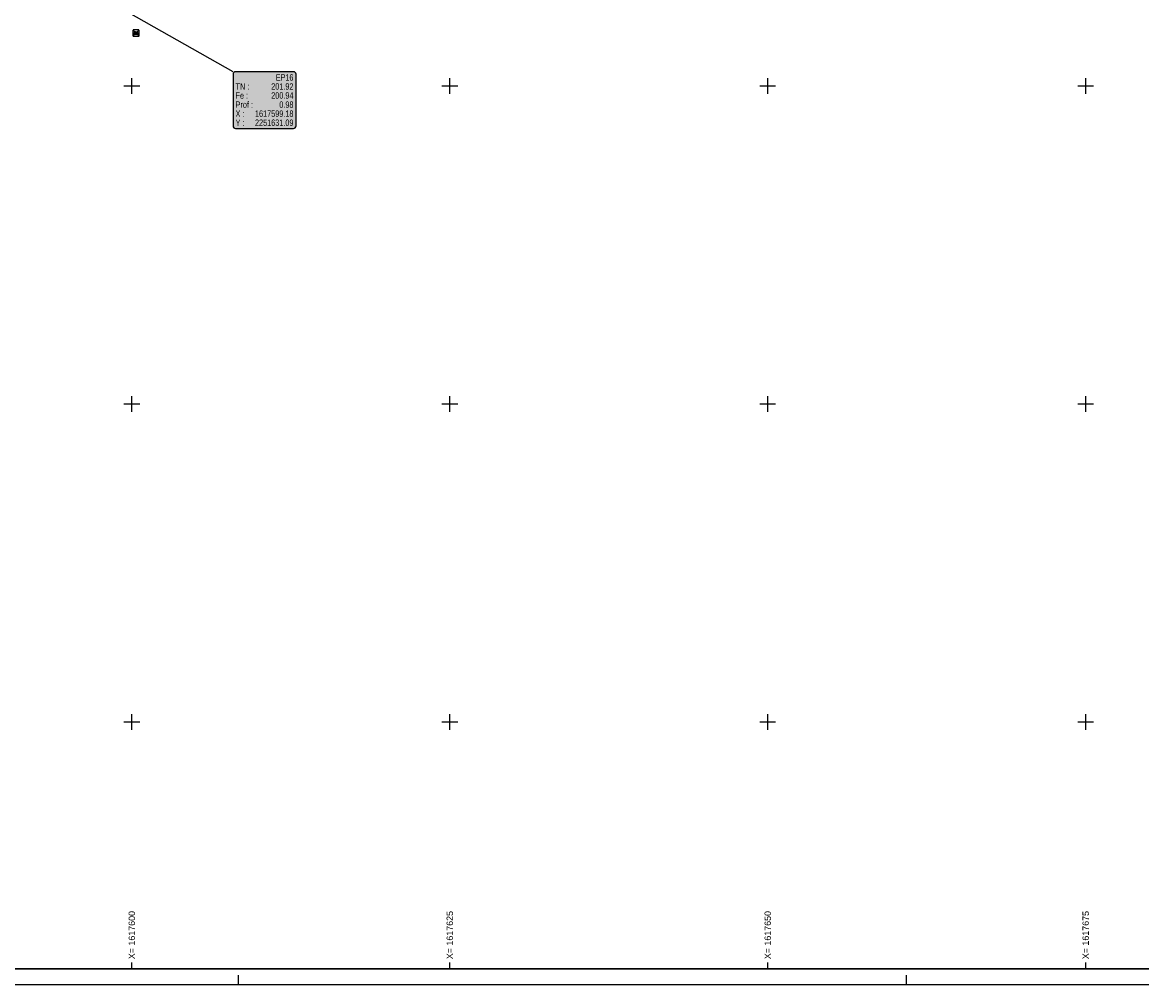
# Model space of a CAD drawing. Header units: metres. Extents: x 1617503 to 1618128, y 2251256 to 2251736.
# Tile 2 of 25: x 1617591 to 1617679, y 2251554 to 2251630. Entities that reach past the tile are written whole.
import ezdxf

# ---------------------------------------------------------------- set-up
doc = ezdxf.new("R2010")
doc.units = ezdxf.units.M
doc.header["$LTSCALE"] = 2
doc.header["$PDMODE"] = 3
doc.header["$PDSIZE"] = 0.2
doc.layers.get('0').update_dxf_attribs({"linetype": 'CONTINUOUS'})
for name, color, linetype in [('Cadre', 7, 'CONTINUOUS'), ('Cadre_Croix', 7, 'CONTINUOUS'), ('Cadre_Textes', 7, 'CONTINUOUS'), ('EP 3_Regards_Habillage', 3, 'CONTINUOUS'), ('REPERE', 7, 'CONTINUOUS'), ('TOPOJIS', 7, 'CONTINUOUS')]:
    doc.layers.add(name, color=color, linetype=linetype)
doc.styles.add('ARIAL', font='arial.ttf')
doc.styles.add('ArialNarrow', font='ARIALN.TTF')

# ---------------------------------------------------------------- blocks, each defined once
blk = doc.blocks.new('TCPOINT')
at = {"color": 0}
blk.add_point((0, 0), dxfattribs=at)
blk = doc.blocks.new('T026')
at = {"color": 0}
blk.add_lwpolyline([(0.249, -0.19), (0.25, 0.189, 0.414214), (0.19, 0.249), (-0.189, 0.25, 0.414214), (-0.249, 0.19), (-0.25, -0.189, 0.414214), (-0.19, -0.249), (0.189, -0.25, 0.414214)], format="xyb", close=True, dxfattribs=at)
blk.add_circle((0, 0), 0.133, dxfattribs=at)
blk.add_point((0, 0), dxfattribs=at)

msp = doc.modelspace()

# ---------------------------------------------------------------- hatches: boundary and pattern name
at = {"layer": 'EP 3_Regards_Habillage', "true_color": 0xffffff}
msp.add_hatch(color=7, dxfattribs=at).paths.add_polyline_path([(1617607.96, 2251625.923), (1617607.96, 2251621.853, 0.414214), (1617608.16, 2251621.653), (1617612.715, 2251621.653, 0.414214), (1617612.915, 2251621.853), (1617612.915, 2251625.923, 0.414214), (1617612.715, 2251626.123), (1617608.16, 2251626.123, 0.414214)])

# ---------------------------------------------------------------- linework, layer by layer
at = {"layer": 'Cadre'}
for p, q in [((1617600, 2251555.601), (1617600, 2251556.101)), ((1617625, 2251555.601), (1617625, 2251556.101)), ((1617650, 2251555.601), (1617650, 2251556.101)), ((1617675, 2251555.601), (1617675, 2251556.101)), ((1617608.401, 2251554.351), (1617608.401, 2251555.101)), ((1617660.901, 2251554.351), (1617660.901, 2251555.101))]:
    msp.add_line(p, q, dxfattribs=at)
msp.add_lwpolyline([(1617503.401, 2251554.351), (1617818.401, 2251554.351), (1617818.401, 2251702.851), (1617503.401, 2251702.851)], close=True, dxfattribs=at)
at = {"layer": 'Cadre', "const_width": 0.125}
msp.add_lwpolyline([(1617504.651, 2251555.601), (1617817.151, 2251555.601), (1617817.151, 2251701.601), (1617555.901, 2251701.601), (1617555.901, 2251628.601), (1617504.651, 2251628.601)], close=True, dxfattribs=at)
at = {"layer": 'Cadre_Croix'}
for p, q in [((1617600, 2251624.375), (1617600, 2251625.625)), ((1617625, 2251624.375), (1617625, 2251625.625)), ((1617650, 2251624.375), (1617650, 2251625.625)), ((1617675, 2251624.375), (1617675, 2251625.625)), ((1617599.375, 2251625), (1617600.625, 2251625)), ((1617624.375, 2251625), (1617625.625, 2251625)), ((1617649.375, 2251625), (1617650.625, 2251625)), ((1617674.375, 2251625), (1617675.625, 2251625)), ((1617599.375, 2251600), (1617600.625, 2251600)), ((1617600, 2251599.375), (1617600, 2251600.625)), ((1617624.375, 2251600), (1617625.625, 2251600)), ((1617625, 2251599.375), (1617625, 2251600.625)), ((1617649.375, 2251600), (1617650.625, 2251600)), ((1617650, 2251599.375), (1617650, 2251600.625)), ((1617674.375, 2251600), (1617675.625, 2251600)), ((1617675, 2251599.375), (1617675, 2251600.625)), ((1617600, 2251574.375), (1617600, 2251575.625)), ((1617625, 2251574.375), (1617625, 2251575.625)), ((1617650, 2251574.375), (1617650, 2251575.625)), ((1617675, 2251574.375), (1617675, 2251575.625)), ((1617599.375, 2251575), (1617600.625, 2251575)), ((1617624.375, 2251575), (1617625.625, 2251575)), ((1617649.375, 2251575), (1617650.625, 2251575)), ((1617674.375, 2251575), (1617675.625, 2251575))]:
    msp.add_line(p, q, dxfattribs=at)
at = {"layer": 'EP 3_Regards_Habillage', "color": 3, "lineweight": 25}
msp.add_lwpolyline([(1617607.96, 2251626.123), (1617599.177, 2251631.086)], dxfattribs=at)
msp.add_lwpolyline([(1617607.96, 2251625.923), (1617607.96, 2251621.853, 0.414214), (1617608.16, 2251621.653), (1617612.715, 2251621.653, 0.414214), (1617612.915, 2251621.853), (1617612.915, 2251625.923, 0.414214), (1617612.715, 2251626.123), (1617608.16, 2251626.123, 0.414214), (1617607.96, 2251625.923)], format="xyb", dxfattribs=at)

# ---------------------------------------------------------------- block references
at = {"layer": 'REPERE'}
msp.add_blockref('T026', (1617600.331, 2251629.159, 201.881), dxfattribs=at)
at = {"layer": 'TOPOJIS'}
msp.add_blockref('TCPOINT', (1617600.331, 2251629.159, 201.881), dxfattribs=at)

# ---------------------------------------------------------------- texts
at = {"layer": 'Cadre_Textes', "style": 'ARIAL'}
for s, p in [('X= 1617600', (1617600.25, 2251556.351)), ('X= 1617625', (1617625.25, 2251556.351)), ('X= 1617650', (1617650.25, 2251556.351)), ('X= 1617675', (1617675.25, 2251556.351))]:
    msp.add_text(s, height=0.5, rotation=90, dxfattribs=at).set_placement(p)
at = {"layer": 'EP 3_Regards_Habillage', "color": 3, "style": 'ArialNarrow'}
for s, p in [('EP16', (1617611.313, 2251625.421, 0.01)), ('TN : ', (1617608.16, 2251624.711, 0.01)), ('201.92', (1617610.963, 2251624.711, 0.01)), ('Fe : ', (1617608.16, 2251624, 0.01)), ('Prof : ', (1617608.16, 2251623.283, 0.01)), ('200.94', (1617610.963, 2251624, 0.01)), ('0.98', (1617611.6, 2251623.283, 0.01)), ('X :', (1617608.16, 2251622.573, 0.01)), ('1617599.18', (1617609.688, 2251622.573, 0.01)), ('Y :', (1617608.16, 2251621.862, 0.01)), ('2251631.09', (1617609.688, 2251621.862, 0.01))]:
    msp.add_text(s, height=0.5, dxfattribs=at).set_placement(p)

doc.saveas('drawing.dxf')
